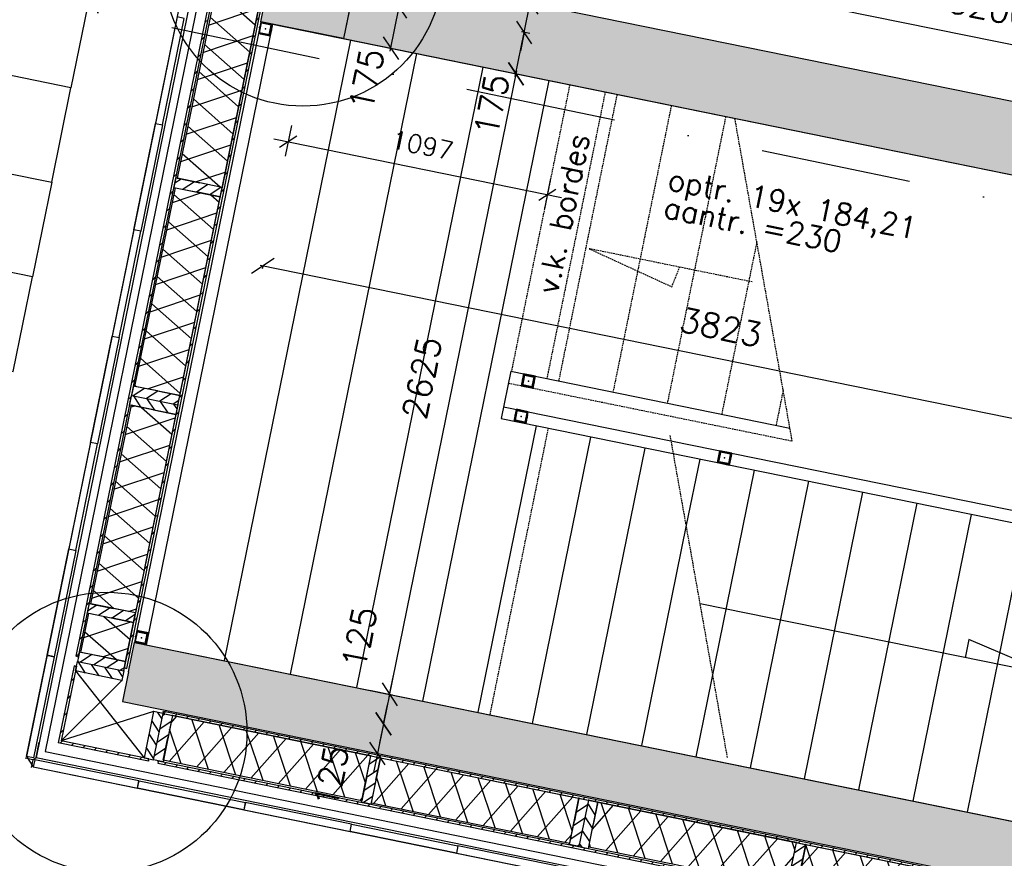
# Model space of a CAD drawing. Extents: x 7198 to 172353, y -998 to 131648.
# Tile 6 of 66: x 14811 to 18893, y 23403 to 26879. Entities that reach past the tile are written whole.
import ezdxf

# ---------------------------------------------------------------- set-up
doc = ezdxf.new("R2010")
doc.units = 0
doc.header["$LTSCALE"] = 50
doc.header["$MEASUREMENT"] = 0
doc.header["$PDSIZE"] = -1
doc.linetypes.add('DASHDOT', pattern=[25, 12.5, -6.25, 0, -6.25])
doc.linetypes.add('HIDDEN2', pattern=[0.1875, 0.125, -0.0625])
doc.layers.get('0').update_dxf_attribs({"linetype": 'CONTINUOUS'})
doc.layers.get('DEFPOINTS').update_dxf_attribs({"linetype": 'CONTINUOUS'})
for name, color, linetype in [('_BRANDCOMPART', 6, 'DASHDOT'), ('_DETAILNUMMERS', 4, 'CONTINUOUS'), ('A--01A1_ACEER', 1, 'CONTINUOUS'), ('A--A21--_F-23-', 9, 'CONTINUOUS'), ('A--A21--_F12--', 7, 'CONTINUOUS'), ('A--A21--_F123-', 9, 'CONTINUOUS'), ('A--A25--_F-2--', 9, 'CONTINUOUS'), ('A--A28--_F-2--', 7, 'CONTINUOUS'), ('A--A28--_F12--', 7, 'CONTINUOUS'), ('A--A42--_F-23-', 9, 'CONTINUOUS'), ('A--L21--', 3, 'CONTINUOUS'), ('A--L21--_F-2--', 7, 'CONTINUOUS'), ('A--L21--_F12--', 7, 'CONTINUOUS'), ('A--L22A1_BINNENWAND', 1, 'CONTINUOUS'), ('A--L22A2_BINNENWAND', 2, 'CONTINUOUS'), ('A--L24A1_TRAPPEN', 1, 'CONTINUOUS'), ('A--L24A3_TRAPPEN', 3, 'CONTINUOUS'), ('A--L24AC1_TRAPPEN', 1, 'HIDDEN2'), ('A--L25--', 7, 'CONTINUOUS'), ('A--L25--_F-23-', 7, 'CONTINUOUS'), ('A--L28--', 7, 'CONTINUOUS'), ('A--L28--_F-2--', 7, 'CONTINUOUS'), ('A--L28--_F12--', 7, 'CONTINUOUS'), ('A--L28_KONSTRUKTIES', 4, 'CONTINUOUS'), ('A--L28A4_CONSTRUCTIE', 4, 'CONTINUOUS'), ('A--L42--', 7, 'CONTINUOUS'), ('A--L42--_F-23-', 7, 'CONTINUOUS'), ('A--M$1A-_F123-', 1, 'CONTINUOUS'), ('A--T01A-18_TEKST', 1, 'CONTINUOUS'), ('TEKST_KOZIJNMERK', 2, 'CONTINUOUS'), ('X--LR---_CP', 7, 'CONTINUOUS')]:
    doc.layers.add(name, color=color, linetype=linetype)
doc.layers.add('bruto vloeroppervlak', color=3, linetype='CONTINUOUS', plot=False)
doc.styles.add('ALFA-0_25', font='ROMANS')
doc.styles.add('HIEMSTRA', font='romans.shx')
doc.dimstyles.get("Standard").update_dxf_attribs({"dimscale": 40, "dimtxt": 2.5, "dimasz": 2, "dimexe": 0.3, "dimexo": 0.3, "dimgap": 2, "dimtad": 1, "dimdec": 0, "dimzin": 0, "dimdsep": 46, "dimtxsty": 'HIEMSTRA', "dimblk1": 'OBLIQUE', "dimblk2": 'OBLIQUE', "dimsah": 1, "dimcen": -0.09, "dimdle": 0.3, "dimse1": 1, "dimclrd": 2, "dimclre": 2, "dimclrt": 3, "dimadec": 0, "dimazin": 0, "dimtfac": 1, "dimtdec": 4, "dimtofl": 0, "dimtmove": 2, "dimatfit": 3, "dimldrblk": 'OBLIQUE', "dimfxl": 1, "dimtvp": 625, "dimtolj": 1, "dimtzin": 0, "dimarcsym": 0})
doc.dimstyles.new('STANDARD$0', dxfattribs={"dimscale": 50, "dimtxt": 2.5, "dimasz": 2, "dimexe": 2, "dimexo": 0, "dimgap": 2, "dimtad": 1, "dimdec": 0, "dimzin": 0, "dimdsep": 46, "dimtxsty": 'ALFA-0_25', "dimblk1": 'OBLIQUE', "dimblk2": 'OBLIQUE', "dimsah": 1, "dimcen": -3, "dimdle": 2, "dimclrd": 1, "dimclre": 1, "dimclrt": 2, "dimadec": 0, "dimazin": 0, "dimtfac": 0.666667, "dimtofl": 0, "dimtmove": 2, "dimatfit": 3, "dimldrblk": 'OBLIQUE', "dimfxl": 1, "dimtvp": 0.833333, "dimtolj": 1, "dimtzin": 0, "dimarcsym": 0})

# ---------------------------------------------------------------- blocks, each defined once
blk = doc.blocks.new('*U777')
at = {"layer": 'A--A21--_F123-', "linetype": 'Continuous'}
blk.add_hatch(color=256, dxfattribs=at).paths.add_polyline_path([(0, 0), (25, 122.5), (5541.7, -1001.3), (5516.7, -1123.8), (5491.8, -1246.2), (-25, -122.5)])
at = {"layer": 'A--A21--_F12--', "color": 8}
for points in [[(0, 0), (25, 122.5), (5516.7, -1123.8), (5541.7, -1001.3)], [(5516.7, -1123.8), (5491.8, -1246.2), (0, 0), (-25, -122.5)]]:
    blk.add_solid(points, dxfattribs=at)
at = {"layer": 'A--L21--_F12--', "color": 3, "linetype": 'Continuous'}
for points in [[(0, 0), (25, 122.5), (5541.7, -1001.3), (5516.7, -1123.8)], [(0, 0), (-25, -122.5), (5491.8, -1246.2), (5516.7, -1123.8)]]:
    blk.add_lwpolyline(points, dxfattribs=at)
blk = doc.blocks.new('_OBLIQUE')
at = {"color": 0, "linetype": 'ByBlock'}
blk.add_line((-0.5, -0.5), (0.5, 0.5), dxfattribs=at)
blk = doc.blocks.new('*D140')
at = {"color": 2, "linetype": 'ByBlock', "transparency": 16777216}
for p, q in [((16870.5, 26666.5), (16341.7, 24070.8)), ((16261.2, 24099.5), (16355.9, 24080.2))]:
    blk.add_line(p, q, dxfattribs=at)
at = {"layer": 'DEFPOINTS', "color": 0, "linetype": 'ByBlock', "transparency": 16777216}
for p in [(16773.4, 26674.1), (16249.4, 24101.9), (16344.1, 24082.6)]:
    blk.add_point(p, dxfattribs=at)
at = {"color": 2, "linetype": 'ByBlock', "transparency": 16777216, "xscale": 80, "yscale": 80, "zscale": 80}
for p, rotation in [((16868.1, 26654.8), 78.48629033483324), ((16344.1, 24082.6), 258.4862903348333)]:
    blk.add_blockref('_OBLIQUE', p, dxfattribs=dict(at, rotation=rotation))
at = {"color": 3, "linetype": 'ByBlock', "transparency": 16777216, "insert": (16478.7, 25394.6), "char_height": 100, "attachment_point": 5, "rotation": 78.4863, "style": 'HIEMSTRA'}
blk.add_mtext('\\A1;2625', dxfattribs=at)
blk = doc.blocks.new('*D141')
at = {"color": 2, "linetype": 'ByBlock', "transparency": 16777216}
for p, q in [((16927.9, 26948.7), (16943.9, 27027.1)), ((16903, 26826.2), (16927.9, 26948.7)), ((16903, 26826.2), (16887, 26747.9))]:
    blk.add_line(p, q, dxfattribs=at)
at = {"layer": 'DEFPOINTS', "color": 0, "linetype": 'ByBlock', "transparency": 16777216}
for p in [(16927.9, 26948.7), (16927.9, 26948.7), (16903, 26826.2)]:
    blk.add_point(p, dxfattribs=at)
at = {"color": 2, "linetype": 'ByBlock', "transparency": 16777216, "xscale": 80, "yscale": 80, "zscale": 80}
for p, rotation in [((16927.9, 26948.7), 258.4862903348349), ((16903, 26826.2), 78.48629033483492)]:
    blk.add_blockref('_OBLIQUE', p, dxfattribs=dict(at, rotation=rotation))
at = {"color": 3, "linetype": 'ByBlock', "transparency": 16777216, "insert": (16788.1, 27111.4), "char_height": 100, "attachment_point": 5, "rotation": 78.4863, "style": 'HIEMSTRA'}
blk.add_mtext('\\A1;125', dxfattribs=at)
blk = doc.blocks.new('*D178')
at = {"color": 2, "linetype": 'ByBlock', "transparency": 16777216}
for p, q in [((16344.1, 24082.6), (16360.1, 24161)), ((16344.1, 24082.6), (16319.2, 23960.1)), ((16319.2, 23960.1), (16303.2, 23881.7))]:
    blk.add_line(p, q, dxfattribs=at)
at = {"layer": 'DEFPOINTS', "color": 0, "linetype": 'ByBlock', "transparency": 16777216}
for p in [(16344.1, 24082.6), (16319.2, 23960.1), (16319.2, 23960.1)]:
    blk.add_point(p, dxfattribs=at)
at = {"color": 2, "linetype": 'ByBlock', "transparency": 16777216, "xscale": 80, "yscale": 80, "zscale": 80}
for p, rotation in [((16344.1, 24082.6), 258.4862903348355), ((16319.2, 23960.1), 78.48629033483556)]:
    blk.add_blockref('_OBLIQUE', p, dxfattribs=dict(at, rotation=rotation))
at = {"color": 3, "linetype": 'ByBlock', "transparency": 16777216, "insert": (16219, 24317.7), "char_height": 100, "attachment_point": 5, "rotation": 78.4863, "style": 'HIEMSTRA'}
blk.add_mtext('\\A1;125', dxfattribs=at)
blk = doc.blocks.new('*D179')
at = {"color": 2, "linetype": 'ByBlock', "transparency": 16777216}
for p, q in [((16319.2, 23960.1), (16335.1, 24038.5)), ((16319.2, 23960.1), (16294.2, 23837.6)), ((16294.2, 23837.6), (16278.2, 23759.2))]:
    blk.add_line(p, q, dxfattribs=at)
at = {"layer": 'DEFPOINTS', "color": 0, "linetype": 'ByBlock', "transparency": 16777216}
for p in [(16319.2, 23960.1), (16294.2, 23837.6), (16294.2, 23837.6)]:
    blk.add_point(p, dxfattribs=at)
at = {"color": 2, "linetype": 'ByBlock', "transparency": 16777216, "xscale": 80, "yscale": 80, "zscale": 80}
for p, rotation in [((16319.2, 23960.1), 258.4862903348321), ((16294.2, 23837.6), 78.48629033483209)]:
    blk.add_blockref('_OBLIQUE', p, dxfattribs=dict(at, rotation=rotation))
at = {"color": 3, "linetype": 'ByBlock', "transparency": 16777216, "insert": (16101.8, 23742.6), "char_height": 100, "attachment_point": 5, "rotation": 78.4863, "style": 'HIEMSTRA'}
blk.add_mtext('\\A1;125', dxfattribs=at)
blk = doc.blocks.new('*D181')
at = {"color": 2, "linetype": 'ByBlock', "transparency": 16777216}
for p, q in [((15956, 27645.7), (21496.2, 26517.1)), ((21501.9, 26605.3), (21482.1, 26507.8))]:
    blk.add_line(p, q, dxfattribs=at)
at = {"layer": 'DEFPOINTS', "color": 0, "linetype": 'ByBlock', "transparency": 16777216}
for p in [(15987.6, 27740.8), (21504.3, 26617), (21484.5, 26519.5)]:
    blk.add_point(p, dxfattribs=at)
at = {"color": 2, "linetype": 'ByBlock', "transparency": 16777216, "xscale": 80, "yscale": 80, "zscale": 80}
for p, rotation in [((15967.8, 27643.3), 168.4862903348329), ((21484.5, 26519.5), 348.4862903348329)]:
    blk.add_blockref('_OBLIQUE', p, dxfattribs=dict(at, rotation=rotation))
at = {"color": 3, "linetype": 'ByBlock', "transparency": 16777216, "insert": (18752.1, 27208.8), "char_height": 100, "attachment_point": 5, "rotation": 348.4863, "style": 'HIEMSTRA'}
blk.add_mtext('\\A1;5630', dxfattribs=at)
blk = doc.blocks.new('*D182')
at = {"color": 2, "linetype": 'ByBlock', "transparency": 16777216}
for p, q in [((16236, 27206.4), (16261.2, 27330.1)), ((21365.9, 26278), (16247, 27320.8))]:
    blk.add_line(p, q, dxfattribs=at)
at = {"layer": 'DEFPOINTS', "color": 0, "linetype": 'ByBlock', "transparency": 16777216}
for p in [(16258.8, 27318.4), (16233.6, 27194.6), (21328.9, 26156.7)]:
    blk.add_point(p, dxfattribs=at)
at = {"color": 2, "linetype": 'ByBlock', "transparency": 16777216, "xscale": 80, "yscale": 80, "zscale": 80}
for p, rotation in [((16258.8, 27318.4), 168.4862903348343), ((21354.1, 26280.4), 348.4862903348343)]:
    blk.add_blockref('_OBLIQUE', p, dxfattribs=dict(at, rotation=rotation))
at = {"color": 3, "linetype": 'ByBlock', "transparency": 16777216, "insert": (18832.4, 26926.8), "char_height": 100, "attachment_point": 5, "rotation": 348.4863, "style": 'HIEMSTRA'}
blk.add_mtext('\\A1;5200', dxfattribs=at)
blk = doc.blocks.new('*U765')
at = {"layer": 'A--A21--_F123-', "linetype": 'Continuous'}
blk.add_hatch(color=256, dxfattribs=at).paths.add_polyline_path([(0, 0), (29.9, 147), (5203.7, -906.9), (5173.8, -1053.9), (5143.8, -1200.9), (-29.9, -147)])
at = {"layer": 'A--A21--_F12--', "color": 8}
for points in [[(0, 0), (29.9, 147), (5173.8, -1053.9), (5203.7, -906.9)], [(5173.8, -1053.9), (5143.8, -1200.9), (0, 0), (-29.9, -147)]]:
    blk.add_solid(points, dxfattribs=at)
at = {"layer": 'A--L21--_F12--', "color": 3, "linetype": 'Continuous'}
for points in [[(0, 0), (29.9, 147), (5203.7, -906.9), (5173.8, -1053.9)], [(0, 0), (-29.9, -147), (5143.8, -1200.9), (5173.8, -1053.9)]]:
    blk.add_lwpolyline(points, dxfattribs=at)
blk = doc.blocks.new('Q020437-')
at = {"layer": 'A--A28--_F12--', "color": 8}
for points in [[(-175, -175), (-175, 175), (175, 175)], [(-175, -175), (175, 175), (175, -175)]]:
    blk.add_solid(points, dxfattribs=at)
at = {"layer": 'A--L28--_F12--', "color": 3, "linetype": 'Continuous'}
blk.add_lwpolyline([(-175, -175), (-175, 175), (175, 175), (175, -175)], close=True, dxfattribs=at)
at = {"layer": 'X--LR---_CP'}
for p in [(-175, 0), (-175, 0), (175, 0)]:
    blk.add_point(p, dxfattribs=at)
blk = doc.blocks.new('*D187')
at = {"color": 2, "linetype": 'ByBlock', "transparency": 16777216}
for p, q in [((16347.1, 26748.6), (16384.4, 26931.9)), ((16407.2, 26927.2), (16372.6, 26934.3))]:
    blk.add_line(p, q, dxfattribs=at)
at = {"layer": 'DEFPOINTS', "color": 0, "linetype": 'ByBlock', "transparency": 16777216}
for p in [(16384.4, 26931.9), (16419, 26924.8), (16384.1, 26753.4)]:
    blk.add_point(p, dxfattribs=at)
at = {"color": 2, "linetype": 'ByBlock', "transparency": 16777216, "xscale": 80, "yscale": 80, "zscale": 80}
for p, rotation in [((16384.4, 26931.9), 78.48629033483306), ((16349.5, 26760.4), 258.486290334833)]:
    blk.add_blockref('_OBLIQUE', p, dxfattribs=dict(at, rotation=rotation))
at = {"color": 3, "linetype": 'ByBlock', "transparency": 16777216, "insert": (16248.9, 26631), "char_height": 100, "attachment_point": 5, "rotation": 78.4863, "style": 'HIEMSTRA'}
blk.add_mtext('\\A1;175', dxfattribs=at)
blk = doc.blocks.new('*D188')
at = {"color": 2, "linetype": 'ByBlock', "transparency": 16777216}
for p, q in [((16865.7, 26643), (16903, 26826.2)), ((16925.8, 26821.6), (16891.2, 26828.6))]:
    blk.add_line(p, q, dxfattribs=at)
at = {"layer": 'DEFPOINTS', "color": 0, "linetype": 'ByBlock', "transparency": 16777216}
for p in [(16903, 26826.2), (16937.6, 26819.2), (16902.7, 26647.7)]:
    blk.add_point(p, dxfattribs=at)
at = {"color": 2, "linetype": 'ByBlock', "transparency": 16777216, "xscale": 80, "yscale": 80, "zscale": 80}
for p, rotation in [((16903, 26826.2), 78.48629033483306), ((16868.1, 26654.8), 258.486290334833)]:
    blk.add_blockref('_OBLIQUE', p, dxfattribs=dict(at, rotation=rotation))
at = {"color": 3, "linetype": 'ByBlock', "transparency": 16777216, "insert": (16767.5, 26525.4), "char_height": 100, "attachment_point": 5, "rotation": 78.4863, "style": 'HIEMSTRA'}
blk.add_mtext('\\A1;175', dxfattribs=at)
blk = doc.blocks.new('Q020604-')
at = {"layer": 'A--A28--_F-2--', "color": 3}
for points in [[(-21, 21.1), (-25, -24.9), (-25, 25.1)], [(-21, 21.1), (-25, 25.1), (25, 25.1)], [(-21, 21.1), (-21, -20.9), (-25, -24.9)], [(25, 25.1), (21, 21.1), (-21, 21.1)], [(25, 25.1), (25, -24.9), (21, 21.1)], [(25, -24.9), (21, -20.9), (21, 21.1)], [(25, -24.9), (-25, -24.9), (-21, -20.9)], [(25, -24.9), (-21, -20.9), (21, -20.9)]]:
    blk.add_solid(points, dxfattribs=at)
at = {"layer": 'A--L28--_F-2--', "color": 3, "linetype": 'Continuous'}
blk.add_lwpolyline([(-25, -24.9), (-21, -20.9), (-21, 21.1), (21, 21.1), (21, -20.9), (-21, -20.9), (-25, -24.9), (25, -24.9), (25, 25.1), (-25, 25.1)], close=True, dxfattribs=at)
at = {"layer": 'X--LR---_CP', "color": 4, "linetype": 'Continuous'}
for p in [(-25, 0.1), (0, 0), (25, 0.1)]:
    blk.add_point(p, dxfattribs=at)
blk = doc.blocks.new('*D222')
at = {"layer": 'A--M$1A-_F123-', "color": 2, "linetype": 'Continuous', "lineweight": -2, "transparency": 16777216}
for p, q in [((19577, 25092.8), (15807.2, 25860.7)), ((15819.5, 25860.6), (15816.6, 25846.6))]:
    blk.add_line(p, q, dxfattribs=at)
at = {"layer": 'DEFPOINTS', "color": 0, "linetype": 'Continuous', "transparency": 16777216}
for p in [(15819, 25858.3), (15821.8, 25872.3), (19568.1, 25109.2)]:
    blk.add_point(p, dxfattribs=at)
at = {"layer": 'A--M$1A-_F123-', "color": 2, "linetype": 'Continuous', "lineweight": -2, "transparency": 16777216, "xscale": 80, "yscale": 80, "zscale": 80}
for p, rotation in [((15819, 25858.3), 168.4862818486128), ((19565.2, 25095.2), 348.4862818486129)]:
    blk.add_blockref('_OBLIQUE', p, dxfattribs=dict(at, rotation=rotation))
at = {"layer": 'A--M$1A-_F123-', "color": 3, "linetype": 'Continuous', "transparency": 16777216, "insert": (17718.1, 25604.2), "char_height": 100, "attachment_point": 5, "rotation": 348.4863, "style": 'HIEMSTRA'}
blk.add_mtext('\\A1;3823', dxfattribs=at)
blk = doc.blocks.new('*U703')
at = {"layer": 'A--A42--_F-23-', "linetype": 'Continuous'}
h = blk.add_hatch(dxfattribs=at)
h.set_pattern_fill('ALFALINE', color=256, scale=40, style=0)
h.set_pattern_definition([(45, (-15384.22, -23802.43), (-28.28427, 28.28427), [])])
h.paths.add_polyline_path([(0, 0), (1, 4.9), (3499.4, -708), (3498.4, -712.9), (3497.4, -717.8), (-1, -4.9)])
at = {"layer": 'A--L42--_F-23-', "color": 2, "linetype": 'Continuous'}
for points in [[(0, 0), (-1, -4.9), (3497.4, -717.8), (3498.4, -712.9)], [(0, 0), (1, 4.9), (3499.4, -708), (3498.4, -712.9)]]:
    blk.add_lwpolyline(points, dxfattribs=at)
blk = doc.blocks.new('*U702')
at = {"layer": 'A--A42--_F-23-', "linetype": 'Continuous'}
h = blk.add_hatch(dxfattribs=at)
h.set_pattern_fill('ALFALINE', color=256, scale=40, style=0)
h.set_pattern_definition([(45, (-15405.894, -24008.19), (-28.28427, 28.28427), [])])
h.paths.add_polyline_path([(0, 0), (1, 4.9), (3518.7, -711.8), (3517.7, -716.7), (3516.7, -721.6), (-1, -4.9)])
at = {"layer": 'A--L42--_F-23-', "color": 2, "linetype": 'Continuous'}
for points in [[(0, 0), (-1, -4.9), (3516.7, -721.6), (3517.7, -716.7)], [(0, 0), (1, 4.9), (3518.7, -711.8), (3517.7, -716.7)]]:
    blk.add_lwpolyline(points, dxfattribs=at)
blk = doc.blocks.new('NH40_196')
at = {"layer": 'A--A25--_F-2--'}
h = blk.add_hatch(dxfattribs=at)
h.set_pattern_fill('ALFALINE', color=256, scale=40, style=0, pattern_type=2)
h.set_pattern_definition([(45, (-6, 0), (-28.284, 28.284), [])])
h.paths.add_polyline_path([(0, 0), (0, 196), (40, 196), (40, 0)])
at = {"layer": 'A--L25--_F-23-', "color": 2, "linetype": 'Continuous'}
blk.add_lwpolyline([(0, 0), (0, 196), (40, 196), (40, 0)], close=True, dxfattribs=at)
at = {"layer": 'X--LR---_CP'}
for p in [(0, 0), (0, 0), (40, 0)]:
    blk.add_point(p, dxfattribs=at)
blk = doc.blocks.new('*U701')
at = {"layer": 'A--A21--_F-23-', "linetype": 'Continuous'}
h = blk.add_hatch(dxfattribs=at)
h.set_pattern_fill('ALFAISO', color=256, scale=100, angle=168.4825, style=0)
h.set_pattern_definition([(228.482, (9.98, 48.99), (74.875, -66.285), []), (288.482, (9.98, 48.99), (94.842, 31.701), [])])
h.paths.add_polyline_path([(0, 0), (-19, -93.1), (-842.1, 74.6), (-823.1, 167.7), (-804.1, 260.8), (19, 93.1)])
at = {"layer": 'A--L21--_F-2--', "color": 2, "linetype": 'Continuous'}
for points in [[(0, 0), (19, 93.1), (-804.1, 260.8), (-823.1, 167.7)], [(0, 0), (-19, -93.1), (-842.1, 74.6), (-823.1, 167.7)]]:
    blk.add_lwpolyline(points, dxfattribs=at)
blk = doc.blocks.new('*U700')
at = {"layer": 'A--A21--_F-23-', "linetype": 'Continuous'}
h = blk.add_hatch(dxfattribs=at)
h.set_pattern_fill('ALFAISO', color=256, scale=100, angle=348.4825, style=0)
h.set_pattern_definition([(48.482, (-9.98, -48.99), (-74.875, 66.285), []), (108.482, (-9.98, -48.99), (-94.842, -31.701), [])])
h.paths.add_polyline_path([(0, 0), (19, 93.1), (842.1, -74.6), (823.1, -167.7), (804.1, -260.8), (-19, -93.1)])
at = {"layer": 'A--L21--_F-2--', "color": 2, "linetype": 'Continuous'}
for points in [[(0, 0), (19, 93.1), (842.1, -74.6), (823.1, -167.7)], [(0, 0), (-19, -93.1), (804.1, -260.8), (823.1, -167.7)]]:
    blk.add_lwpolyline(points, dxfattribs=at)
blk = doc.blocks.new('*U699')
at = {"layer": 'A--A21--_F-23-', "linetype": 'Continuous'}
h = blk.add_hatch(dxfattribs=at)
h.set_pattern_fill('ALFAISO', color=256, scale=100, angle=348.4826, style=0)
h.set_pattern_definition([(48.483, (-9.98, -48.99), (-74.875, 66.285), []), (108.483, (-9.98, -48.99), (-94.842, -31.702), [])])
h.paths.add_polyline_path([(0, 0), (19, 93.1), (842, -74.6), (823.1, -167.7), (804.1, -260.8), (-19, -93.1)])
at = {"layer": 'A--L21--_F-2--', "color": 2, "linetype": 'Continuous'}
for points in [[(0, 0), (19, 93.1), (842, -74.6), (823.1, -167.7)], [(0, 0), (-19, -93.1), (804.1, -260.8), (823.1, -167.7)]]:
    blk.add_lwpolyline(points, dxfattribs=at)
blk = doc.blocks.new('*U698')
at = {"layer": 'A--A21--_F-23-', "linetype": 'Continuous'}
h = blk.add_hatch(dxfattribs=at)
h.set_pattern_fill('ALFAISO', color=256, scale=100, angle=168.4826, style=0)
h.set_pattern_definition([(228.483, (9.98, 48.99), (74.875, -66.285), []), (288.483, (9.98, 48.99), (94.842, 31.702), [])])
h.paths.add_polyline_path([(0, 0), (-19, -93.1), (-842.1, 74.6), (-823.1, 167.7), (-804.1, 260.8), (19, 93.1)])
at = {"layer": 'A--L21--_F-2--', "color": 2, "linetype": 'Continuous'}
for points in [[(0, 0), (19, 93.1), (-804.1, 260.8), (-823.1, 167.7)], [(0, 0), (-19, -93.1), (-842.1, 74.6), (-823.1, 167.7)]]:
    blk.add_lwpolyline(points, dxfattribs=at)
blk = doc.blocks.new('*U697')
at = {"layer": 'A--A42--_F-23-', "linetype": 'Continuous'}
h = blk.add_hatch(dxfattribs=at)
h.set_pattern_fill('ALFALINE', color=256, scale=40, style=0)
h.set_pattern_definition([(45, (-15049.123, -24239.22), (-28.28427, 28.28427), [])])
h.paths.add_polyline_path([(0, 0), (-4.9, 1), (570.6, 2828), (575.5, 2827), (580.4, 2826), (4.9, -1)])
at = {"layer": 'A--L42--_F-23-', "color": 2, "linetype": 'Continuous'}
for points in [[(0, 0), (-4.9, 1), (570.6, 2828), (575.5, 2827)], [(0, 0), (4.9, -1), (580.4, 2826), (575.5, 2827)]]:
    blk.add_lwpolyline(points, dxfattribs=at)
blk = doc.blocks.new('*U696')
at = {"layer": 'A--A21--_F-23-', "linetype": 'Continuous'}
h = blk.add_hatch(dxfattribs=at)
h.set_pattern_fill('ALFAISO', color=256, scale=100, angle=258.4901, style=0)
h.set_pattern_definition([(318.49, (-48.99, 9.98), (66.275, 74.884), []), (18.49, (-48.99, 9.98), (-31.714, 94.838), [])])
h.paths.add_polyline_path([(0, 0), (93.1, -19), (-74.5, -841.8), (-167.6, -822.8), (-260.6, -803.9), (-93.1, 19)])
at = {"layer": 'A--L21--_F-2--', "color": 2, "linetype": 'Continuous'}
for points in [[(0, 0), (-93.1, 19), (-260.6, -803.9), (-167.6, -822.8)], [(0, 0), (93.1, -19), (-74.5, -841.8), (-167.6, -822.8)]]:
    blk.add_lwpolyline(points, dxfattribs=at)
blk = doc.blocks.new('*U695')
at = {"layer": 'A--A21--_F-23-', "linetype": 'Continuous'}
h = blk.add_hatch(dxfattribs=at)
h.set_pattern_fill('ALFAISO', color=256, scale=100, angle=78.4901, style=0)
h.set_pattern_definition([(138.49, (48.99, -9.98), (-66.275, -74.884), []), (198.49, (48.99, -9.98), (31.714, -94.838), [])])
h.paths.add_polyline_path([(0, 0), (-93.1, 19), (74.6, 842.3), (167.7, 823.4), (260.8, 804.4), (93.1, -19)])
at = {"layer": 'A--L21--_F-2--', "color": 2, "linetype": 'Continuous'}
for points in [[(0, 0), (-93.1, 19), (74.6, 842.3), (167.7, 823.4)], [(0, 0), (93.1, -19), (260.8, 804.4), (167.7, 823.4)]]:
    blk.add_lwpolyline(points, dxfattribs=at)
blk = doc.blocks.new('*U694')
at = {"layer": 'A--A21--_F-23-', "linetype": 'Continuous'}
h = blk.add_hatch(dxfattribs=at)
h.set_pattern_fill('ALFAISO', color=256, scale=100, angle=78.5056, style=0)
h.set_pattern_definition([(138.506, (49, -9.96), (-66.255, -74.9), []), (198.506, (49, -9.96), (31.74, -94.83), [])])
h.paths.add_polyline_path([(0, 0), (-93.1, 18.9), (-60.2, 180.9), (32.9, 162), (126, 143), (93.1, -18.9)])
at = {"layer": 'A--L21--_F-2--', "color": 2, "linetype": 'Continuous'}
for points in [[(0, 0), (-93.1, 18.9), (-60.2, 180.9), (32.9, 162)], [(0, 0), (93.1, -18.9), (126, 143), (32.9, 162)]]:
    blk.add_lwpolyline(points, dxfattribs=at)
blk = doc.blocks.new('*U693')
at = {"layer": 'A--A21--_F-23-', "linetype": 'Continuous'}
h = blk.add_hatch(dxfattribs=at)
h.set_pattern_fill('ALFAISO', color=256, scale=100, angle=258.4901, style=0)
h.set_pattern_definition([(318.49, (-48.99, 9.98), (66.275, 74.884), []), (18.49, (-48.99, 9.98), (-31.714, 94.838), [])])
h.paths.add_polyline_path([(0, 0), (93.1, -19), (-74.5, -841.8), (-167.6, -822.8), (-260.6, -803.9), (-93.1, 19)])
at = {"layer": 'A--L21--_F-2--', "color": 2, "linetype": 'Continuous'}
for points in [[(0, 0), (-93.1, 19), (-260.6, -803.9), (-167.6, -822.8)], [(0, 0), (93.1, -19), (-74.5, -841.8), (-167.6, -822.8)]]:
    blk.add_lwpolyline(points, dxfattribs=at)
blk = doc.blocks.new('*U692')
at = {"layer": 'A--A42--_F-23-', "linetype": 'Continuous'}
h = blk.add_hatch(dxfattribs=at)
h.set_pattern_fill('ALFALINE', color=256, scale=40, style=0)
h.set_pattern_definition([(45, (-15249.47, -24190.697), (-28.28427, 28.28427), [])])
h.paths.add_polyline_path([(0, 0), (-4.9, 1), (572.2, 2835.4), (577.1, 2834.4), (582, 2833.4), (4.9, -1)])
at = {"layer": 'A--L42--_F-23-', "color": 2, "linetype": 'Continuous'}
for points in [[(0, 0), (-4.9, 1), (572.2, 2835.4), (577.1, 2834.4)], [(0, 0), (4.9, -1), (582, 2833.4), (577.1, 2834.4)]]:
    blk.add_lwpolyline(points, dxfattribs=at)
blk = doc.blocks.new('*U691')
at = {"layer": 'A--A42--_F-23-', "linetype": 'Continuous'}
h = blk.add_hatch(dxfattribs=at)
h.set_pattern_fill('ALFALINE', color=256, scale=40, style=0)
h.set_pattern_definition([(45, (-15041.14, -24200.025), (-28.28427, 28.28427), [])])
h.paths.add_polyline_path([(0, 0), (4.9, -1), (-58.6, -310.7), (-64.5, -314.6), (-70.4, -318.5), (-4.9, 1)])
at = {"layer": 'A--L42--_F-23-', "color": 2, "linetype": 'Continuous'}
for points in [[(0, 0), (-4.9, 1), (-70.4, -318.5), (-70.4, -318.5)], [(0, 0), (4.9, -1), (-58.6, -310.7), (-58.6, -310.7)]]:
    blk.add_lwpolyline(points, dxfattribs=at)
blk = doc.blocks.new('*U690')
at = {"layer": 'A--A42--_F-23-', "linetype": 'Continuous'}
h = blk.add_hatch(dxfattribs=at)
h.set_pattern_fill('ALFALINE', color=256, scale=40, style=0)
h.set_pattern_definition([(45, (-15345.337, -23810.35), (-28.28427, 28.28427), [])])
h.paths.add_polyline_path([(0, 0), (-1, -4.9), (-374.6, 71.2), (-368.7, 75.1), (-362.8, 79), (1, 4.9)])
at = {"layer": 'A--L42--_F-23-', "color": 2, "linetype": 'Continuous'}
for points in [[(0, 0), (-1, -4.9), (-374.6, 71.2), (-374.6, 71.2)], [(0, 0), (1, 4.9), (-362.8, 79), (-362.8, 79)]]:
    blk.add_lwpolyline(points, dxfattribs=at)
blk = doc.blocks.new('*D479')
at = {"layer": 'A--M$1A-_F123-', "color": 1, "lineweight": -2, "transparency": 16777216}
for p, q in [((15937.4, 26439.8), (15911.7, 26313.7)), ((15864.9, 26384.5), (17057.2, 26141.6)), ((17012.2, 26220.9), (16986.5, 26094.8))]:
    blk.add_line(p, q, dxfattribs=at)
at = {"layer": 'DEFPOINTS', "color": 0, "transparency": 16777216}
for p in [(15937.4, 26439.8), (17012.2, 26220.9), (16998.5, 26153.6)]:
    blk.add_point(p, dxfattribs=at)
at = {"layer": 'A--M$1A-_F123-', "color": 1, "lineweight": -2, "transparency": 16777216, "xscale": 60, "yscale": 60, "zscale": 60}
for p, rotation in [((15923.7, 26372.5), 168.4870755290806), ((16998.5, 26153.6), 348.4870755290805)]:
    blk.add_blockref('_OBLIQUE', p, dxfattribs=dict(at, rotation=rotation))
at = {"layer": 'A--M$1A-_F123-', "color": 2, "transparency": 16777216, "insert": (16480.5, 26358.6), "char_height": 75, "attachment_point": 5, "rotation": 348.4871, "style": 'ALFA-0_25'}
blk.add_mtext('\\A1;1097', dxfattribs=at)

msp = doc.modelspace()

# ---------------------------------------------------------------- linework, layer by layer
at = {"layer": '_BRANDCOMPART'}
msp.add_lwpolyline([(20047.7, 21261.3), (20948.3, 25698.4), (13311.9, 27287.5)], dxfattribs=at)
at = {"layer": '_DETAILNUMMERS'}
for centre in [(15984.8, 27100.8), (15172.7, 23925.1)]:
    msp.add_circle(centre, 580.4, dxfattribs=at)
at = {"layer": 'A--01A1_ACEER'}
for p, q in [((15800.3, 26821.2), (15296.3, 24347.1)), ((16816.5, 25274.8), (19336.7, 24761.4))]:
    msp.add_line(p, q, dxfattribs=at)
at = {"layer": 'A--01A1_ACEER', "color": 1, "linetype": 'HIDDEN2'}
msp.add_line((16836.5, 25372.8), (18013.8, 25132.9), dxfattribs=at)
at = {"layer": 'A--L21--'}
for points in [[(15463.3, 26890.2), (15373.5, 26449.2), (15402.9, 26443.2), (15492.7, 26884.2)], [(15283.7, 26008.3), (15373.5, 26449.2), (15402.9, 26443.2), (15313.1, 26002.3)], [(15283.7, 26008.3), (15193.9, 25567.3), (15223.3, 25561.3), (15313.1, 26002.3)], [(15104.1, 25126.4), (15193.9, 25567.3), (15223.3, 25561.3), (15133.5, 25120.4)], [(15104.1, 25126.4), (15014.3, 24685.4), (15043.7, 24679.4), (15133.5, 25120.4)], [(14924.5, 24244.5), (15014.3, 24685.4), (15043.7, 24679.4), (14953.9, 24238.5)], [(14953.8, 24238.2), (14868.3, 23818.8), (14838.9, 23824.8), (14838.9, 23824.8), (14924.4, 24244.2), (14936.2, 24241.8)], [(14866.8, 23782.3), (15299.1, 23694.3), (15305, 23723.7), (14872.8, 23811.7)], [(15740.3, 23604.4), (15299.3, 23694.3), (15305.3, 23723.7), (15746.3, 23633.8)], [(15740.1, 23604.4), (16181, 23514.6), (16187, 23544), (15746.1, 23633.8)], [(16622, 23424.7), (16181, 23514.6), (16187, 23544), (16627.9, 23454.1)], [(16622, 23424.7), (17062.9, 23334.9), (17068.9, 23364.3), (16627.9, 23454.1)]]:
    msp.add_lwpolyline(points, close=True, dxfattribs=at)
at = {"layer": 'A--L22A1_BINNENWAND'}
for points in [[(14631.3, 26676.6), (14711.1, 27068.6), (15103.1, 26988.8), (15023.3, 26596.8)], [(14631.3, 26676.6), (14551.5, 26284.7), (14943.4, 26204.8), (15023.3, 26596.8)], [(14471.7, 25892.7), (14551.5, 26284.7), (14943.4, 26204.8), (14863.6, 25812.9)], [(14471.7, 25892.7), (14391.9, 25500.7), (14783.8, 25420.9), (14863.6, 25812.9)]]:
    msp.add_lwpolyline(points, close=True, dxfattribs=at)
at = {"layer": 'A--L22A2_BINNENWAND', "color": 2, "linetype": 'Continuous'}
for p, q in [((15584.6, 27285.7), (14879, 23820.2)), ((15616, 27279.3), (14916.7, 23845.1)), ((15042, 24179.4), (15326.6, 23819.3)), ((15234, 24140.3), (14982.5, 23889.3)), ((15365.7, 24011.3), (14982.5, 23889.3)), ((14916.7, 23845.1), (21012.4, 22603.8)), ((14879, 23820.2), (21006.1, 22572.5))]:
    msp.add_line(p, q, dxfattribs=at)
at = {"layer": 'A--L24A1_TRAPPEN'}
for p, q in [((16182.2, 26794.5), (15658.2, 24222.3)), ((16456.5, 26738.6), (15932.5, 24166.4)), ((16730.9, 26682.7), (16206.9, 24110.5)), ((17005.3, 26626.8), (16481.3, 24054.6)), ((16712.2, 24008.4), (16954.1, 25195.7)), ((16937.4, 23961.7), (17179.2, 25149.1)), ((17162.8, 23915.8), (17404.7, 25103.5)), ((17574.3, 24783.4), (17388.2, 23869.9))]:
    msp.add_line(p, q, dxfattribs=at)
at = {"layer": 'A--L24A1_TRAPPEN', "color": 1, "linetype": 'HIDDEN2'}
msp.add_lwpolyline([(17847.7, 25791.8), (17171.6, 25929.6), (17514.5, 25771.8), (17547.1, 25853.1)], dxfattribs=at)
at = {"layer": 'A--L24A1_TRAPPEN'}
msp.add_lwpolyline([(17632, 24458.8), (19091, 24163.2), (19091, 24163.2), (18745.9, 24309.9), (18731, 24233.7)], dxfattribs=at)
at = {"layer": 'A--L24A3_TRAPPEN'}
for p, q in [((15859.3, 26860.3), (15335.3, 24288.1)), ((15844.6, 26863.2), (19701.1, 26077.7)), ((16846.5, 25421.8), (16806.5, 25225.8)), ((16846.5, 25421.8), (18004.2, 25185.9)), ((16806.5, 25225.8), (19403.8, 24696.7)), ((17630.2, 25058), (17574.3, 24783.4)), ((17855.6, 25012.1), (17613.6, 23824)), ((18081, 24966.2), (17839, 23778.1)), ((18064.3, 23732.2), (18306.3, 24920.3)), ((18289.7, 23686.3), (18531.7, 24874.3)), ((18515.1, 23640.3), (18757.1, 24828.4)), ((18740.4, 23594.4), (18982.5, 24782.5)), ((15320.6, 24291.1), (19177.1, 23505.5))]:
    msp.add_line(p, q, dxfattribs=at)
at = {"layer": 'A--L24A3_TRAPPEN', "color": 1, "linetype": 'HIDDEN2'}
for p, q in [((17091.3, 26609.3), (16849.3, 25421.2)), ((17287.3, 26569.4), (17045.2, 25381.3)), ((17512.6, 26523.5), (17270.6, 25335.4)), ((17738, 26477.6), (17495.9, 25288.9)), ((17867, 25958.5), (17721.2, 25243)), ((17976.4, 25343.4), (17946.5, 25196.6))]:
    msp.add_line(p, q, dxfattribs=at)
at = {"layer": 'A--L24AC1_TRAPPEN', "color": 1, "linetype": 'HIDDEN2'}
for p, q in [((17238.3, 26579.4), (16996.3, 25391.3)), ((18013.8, 25132.9), (17776.1, 26469.8))]:
    msp.add_line(p, q, dxfattribs=at)
at = {"layer": 'A--L24AC1_TRAPPEN'}
for p, q in [((16761.2, 23998.4), (17003.1, 25185.7)), ((17745.5, 23820.6), (17507.8, 25157.5))]:
    msp.add_line(p, q, dxfattribs=at)
at = {"layer": 'A--L28_KONSTRUKTIES'}
for points in [[(15800.3, 26821.2), (15849.3, 26811.3), (15859.3, 26860.3), (15810.3, 26870.2)], [(15801.3, 26826.1), (15845.4, 26817.2), (15853.4, 26856.4), (15809.3, 26865.3)], [(16939.2, 25351.8), (16949.2, 25400.8), (16900.2, 25410.8), (16890.2, 25361.8)], [(16934.3, 25352.8), (16943.3, 25396.9), (16904.1, 25404.9), (16895.1, 25360.8)], [(16916.8, 25241.6), (16909.3, 25204.9), (16860.3, 25214.8), (16870.3, 25263.8)], [(16914.4, 25254.9), (16905.4, 25210.8), (16866.2, 25218.7), (16875.2, 25262.8)], [(17763, 25082), (17753, 25033), (17704, 25043), (17714, 25092)], [(17758.1, 25083), (17749.1, 25038.9), (17709.9, 25046.9), (17718.9, 25091)], [(15286.3, 24298.1), (15335.3, 24288.1), (15345.3, 24337.1), (15296.3, 24347.1)], [(15287.3, 24303), (15331.4, 24294), (15339.4, 24333.2), (15295.3, 24342.2)]]:
    msp.add_lwpolyline(points, dxfattribs=at)
at = {"layer": 'A--L28A4_CONSTRUCTIE'}
for p, q in [((14878.9, 23820.7), (14891.7, 23883.8)), ((14864.7, 23811.4), (14833.4, 23817.8)), ((14864.7, 23811.4), (14858.3, 23780)), ((14864.7, 23811.4), (14878.9, 23820.7)), ((14878.9, 23820.7), (14966.4, 23802.9))]:
    msp.add_line(p, q, dxfattribs=at)
at = {"layer": 'bruto vloeroppervlak'}
msp.add_lwpolyline([(21750, 57752), (14838.9, 23824.8), (14867, 23782.3), (24118, 21897.9), (24160.5, 21926), (24759.7, 24871), (30045.6, 23798.1), (31760.9, 32206), (31771.4, 32146), (44082, 32146)], dxfattribs=at)

# ---------------------------------------------------------------- block references
at = {"layer": 'A--L21--', "linetype": 'Continuous'}
for name, p in [('*U765', (16183.2, 26947.4)), ('*U696', (15724.6, 27025.5)), ('*U695', (15381.4, 25340.1)), ('*U693', (15365.4, 25261.7)), ('*U694', (15156.9, 24237.7)), ('*U698', (16248.2, 23734.6)), ('*U700', (16287.4, 23726.6)), ('*U701', (18012, 23375.2)), ('*U699', (18051.2, 23367.2))]:
    msp.add_blockref(name, p, dxfattribs=at)
at = {"layer": 'A--L21--'}
msp.add_blockref('*U777', (15261.4, 24175.6), dxfattribs=at)
at = {"layer": 'A--L25--', "xscale": -1}
for p, rotation in [((15650.1, 26183.7), 78.48999999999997), ((15474.5, 25321.1), 78.48999999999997), ((15290.9, 24419.9), 78.48999999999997), ((15250, 24218.7), 78.48999999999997), ((15365.7, 24011.3), 168.482580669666), ((17168.6, 23644), 168.4900000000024)]:
    msp.add_blockref('NH40_196', p, dxfattribs=dict(at, rotation=rotation))
at = {"layer": 'A--L25--'}
for p, rotation in [((15458.5, 25242.7), 78.48258066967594), ((15234, 24140.3), 78.48258066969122), ((15444.1, 23995.3), 168.4825806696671), ((16306.4, 23819.7), 168.4825806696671), ((17168.7, 23643.9), 168.4825806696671), ((18070.1, 23460.3), 168.4825806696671)]:
    msp.add_blockref('NH40_196', p, dxfattribs=dict(at, rotation=rotation))
at = {"layer": 'A--L28--', "linetype": 'Continuous', "rotation": 168.4862903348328}
msp.add_blockref('Q020437-', (16016.7, 27006.8), dxfattribs=at)
at = {"layer": 'A--L28--', "rotation": 348.4862903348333}
for p in [(15829.8, 26840.7), (16919.7, 25381.3), (16889.8, 25234.3), (17733.5, 25062.4), (15315.8, 24317.5)]:
    msp.add_blockref('Q020604-', p, dxfattribs=at)
at = {"layer": 'A--L42--'}
for name, p in [('*U697', (15049.1, 24239.2)), ('*U691', (15041.1, 24200)), ('*U702', (15405.9, 24008.2)), ('*U690', (15345.3, 23810.4)), ('*U703', (15384.2, 23802.4))]:
    msp.add_blockref(name, p, dxfattribs=at)
at = {"layer": 'A--L42--', "linetype": 'Continuous'}
msp.add_blockref('*U692', (15249.5, 24190.7), dxfattribs=at)

# ---------------------------------------------------------------- texts
at = {"layer": 'A--T01A-18_TEKST', "style": 'HIEMSTRA'}
msp.add_text('v.k. bordes', height=90, rotation=78.4872, dxfattribs=at).set_placement((17040.6, 25737.5))
at = {"layer": 'TEKST_KOZIJNMERK', "style": 'HIEMSTRA'}
for s, p in [('optr. 19x 184,21', (17492.3, 26175.8)), ('aantr. =230', (17475.2, 26060.2))]:
    msp.add_text(s, height=90, rotation=348.5626, dxfattribs=at).set_placement(p)

# ---------------------------------------------------------------- dimensions: what is measured, and where the dimension line sits
at = {"layer": 'A--M$1A-_F123-', "linetype": 'Continuous'}
for p1, p2, distance, picture, middle in [((15987.6, 27740.8), (21504.3, 26617), -99.5, '*D181', (18752.1, 27208.8)), ((21328.9, 26156.7), (16233.6, 27194.6), -126.3, '*D182', (18832.4, 26926.8)), ((16773.4, 26674.1), (16249.4, 24101.9), 96.6, '*D140', (16478.7, 25394.6)), ((19568.1, 25109.2), (15821.8, 25872.3), 14.3, '*D222', (17718.1, 25604.2))]:
    dim = msp.add_aligned_dim(p1=p1, p2=p2, distance=distance, dimstyle='Standard', dxfattribs=at)
    dim.commit()
    dim.dimension.update_dxf_attribs({"geometry": picture, "text_midpoint": middle})
for base, p1, p2, angle, picture, middle in [((16927.9, 26948.7), (16903, 26826.2), (16927.9, 26948.7), 78.4863, '*D141', (16788.1, 27111.4)), ((16384.4, 26931.9), (16384.1, 26753.4), (16419, 26924.8), 78.4863, '*D187', (16248.9, 26631)), ((16903, 26826.2), (16902.7, 26647.7), (16937.6, 26819.2), 78.4863, '*D188', (16767.5, 26525.4)), ((16319.2, 23960.1), (16344.1, 24082.6), (16319.2, 23960.1), 258.4863, '*D178', (16219, 24317.7)), ((16294.2, 23837.6), (16319.2, 23960.1), (16294.2, 23837.6), 258.4863, '*D179', (16101.8, 23742.6))]:
    dim = msp.add_linear_dim(base=base, p1=p1, p2=p2, angle=angle, dimstyle='Standard', dxfattribs=at)
    dim.commit()
    dim.dimension.update_dxf_attribs({"geometry": picture, "text_midpoint": middle, "dimtype": 161})
at = {"layer": 'A--M$1A-_F123-'}
dim = msp.add_aligned_dim(p1=(15937.4, 26439.8), p2=(17012.2, 26220.9), distance=-68.7, dimstyle='STANDARD$0', override={"dimscale": 30}, dxfattribs=at)
dim.commit()
dim.dimension.update_dxf_attribs({"geometry": '*D479', "text_midpoint": (16480.5, 26358.6)})

doc.saveas('drawing.dxf')
